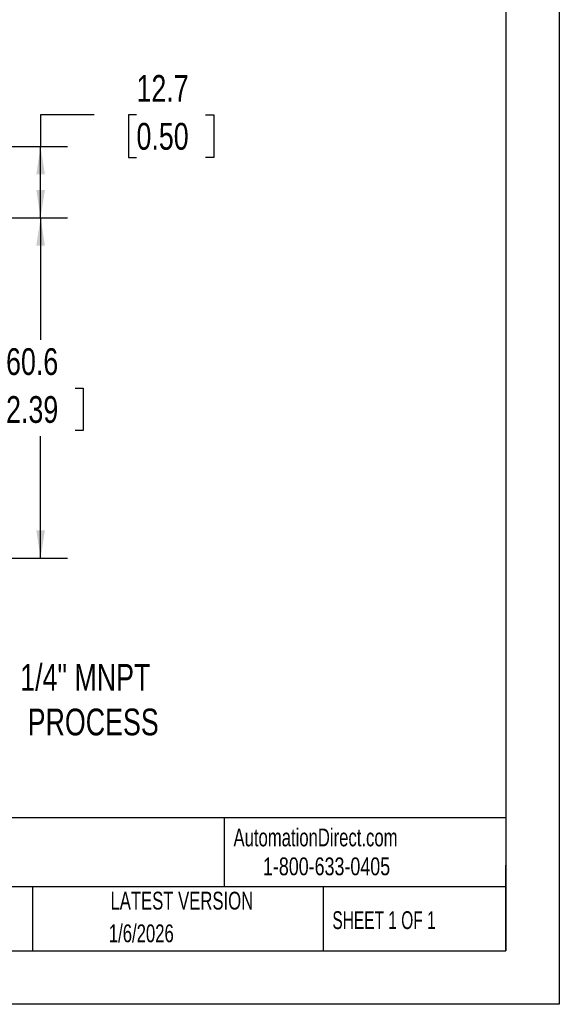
# Model space of a CAD drawing. Header units: millimetres. Extents: x 0 to 419, y 0 to 324.
# Tile 18 of 24: x 323 to 419, y 0 to 175. Entities that reach past the tile are written whole.
import ezdxf

# ---------------------------------------------------------------- set-up
doc = ezdxf.new("R2010")
doc.units = ezdxf.units.MM
doc.header["$LTSCALE"] = 1.5
doc.linetypes.add('CENTERX2', pattern=[20.32, 12.7, -2.54, 2.54, -2.54])
doc.layers.add('DIMENSIONS', color=140, linetype='Continuous', lineweight=25)
doc.layers.add('TEXT', color=140, linetype='Continuous', lineweight=25)
doc.styles.add('SLDTEXTSTYLE0', font='TXT', dxfattribs={"width": 0.7})
doc.styles.add('SLDTEXTSTYLE1', font='TXT', dxfattribs={"width": 0.65})
doc.styles.add('SLDTEXTSTYLE2', font='TXT', dxfattribs={"width": 0.75})
doc.dimstyles.new('SLDDIMSTYLE0', dxfattribs={"dimtxt": 4.7625, "dimasz": 4.953, "dimexe": 0, "dimexo": 0.0625, "dimgap": 1.190625, "dimtad": 0, "dimtih": 1, "dimtoh": 1, "dimdec": 1, "dimrnd": 1e-09, "dimzin": 12, "dimdsep": 46, "dimtxsty": 'SLDTEXTSTYLE2', "dimsah": 1, "dimcen": 0.09, "dimadec": 0, "dimazin": 3, "dimtfac": 1, "dimtdec": 1, "dimtofl": 0, "dimtmove": 0, "dimatfit": 3, "dimfxl": 0, "dimfrac": 2, "dimtolj": 1, "dimtzin": 12, "dimarcsym": 0})

# ---------------------------------------------------------------- blocks, each defined once
blk = doc.blocks.new('_D_7')
at = {"layer": 'DIMENSIONS'}
for p, q in [((310.44, 140.06), (331.43, 140.06)), ((326.66, 140.06), (326.66, 118.33)), ((320.51, 109.73), (319.05, 109.73)), ((319.05, 109.73), (319.05, 102.17)), ((332.82, 109.73), (334.27, 109.73)), ((334.27, 109.73), (334.27, 102.17)), ((319.05, 102.17), (320.51, 102.17)), ((334.27, 102.17), (332.82, 102.17)), ((326.66, 79.48), (326.66, 101.2)), ((313.55, 79.48), (331.43, 79.48))]:
    blk.add_line(p, q, dxfattribs=at)
for points in [[(326.66, 140.06), (325.9, 135.1), (327.43, 135.1)], [(326.66, 79.48), (327.43, 84.43), (325.9, 84.43)]]:
    blk.add_solid(points, dxfattribs=at)
at = {"layer": 'DIMENSIONS', "char_height": 4.763, "attachment_point": 1, "style": 'SLDTEXTSTYLE2'}
for s, insert in [('60.6', (320.51, 116.84)), ('2.39', (320.51, 108.31))]:
    blk.add_mtext(s, dxfattribs=dict(at, insert=insert))
blk = doc.blocks.new('_D_8')
at = {"layer": 'DIMENSIONS'}
for p, q in [((336.19, 158.42), (326.66, 158.42)), ((326.66, 158.42), (326.66, 152.76)), ((343.75, 158.38), (342.3, 158.38)), ((342.3, 158.38), (342.3, 150.82)), ((356.06, 158.38), (357.51, 158.38)), ((357.51, 158.38), (357.51, 150.82)), ((304.35, 152.76), (331.43, 152.76)), ((326.66, 140.06), (326.66, 152.76)), ((342.3, 150.82), (343.75, 150.82)), ((357.51, 150.82), (356.06, 150.82)), ((310.44, 140.06), (331.43, 140.06))]:
    blk.add_line(p, q, dxfattribs=at)
for points in [[(326.66, 152.76), (325.9, 147.8), (327.43, 147.8)], [(326.66, 140.06), (327.43, 145.01), (325.9, 145.01)]]:
    blk.add_solid(points, dxfattribs=at)
at = {"layer": 'DIMENSIONS', "char_height": 4.763, "attachment_point": 1, "style": 'SLDTEXTSTYLE2'}
for s, insert in [('12.7', (343.75, 165.49)), ('0.50', (343.75, 156.96))]:
    blk.add_mtext(s, dxfattribs=dict(at, insert=insert))

msp = doc.modelspace()

# ---------------------------------------------------------------- linework, layer by layer
at = {"color": 7, "linetype": 'Continuous'}
for p, q in [((419.1, 323.85), (419.1, 0)), ((419.1, 0), (0, 0))]:
    msp.add_line(p, q, dxfattribs=at)
at = {"layer": 'TEXT'}
for p, q in [((409.57, 314.32), (409.57, 9.52)), ((409.57, 33.19), (9.52, 33.19)), ((359.36, 33.19), (359.36, 20.95)), ((409.57, 9.52), (409.57, 24.77)), ((409.57, 20.95), (9.52, 20.95)), ((325.22, 20.95), (325.22, 9.52)), ((377.02, 20.95), (377.02, 9.52)), ((9.52, 9.52), (409.57, 9.52))]:
    msp.add_line(p, q, dxfattribs=at)

# ---------------------------------------------------------------- texts
at = {"layer": 'TEXT', "linetype": 'CENTERX2', "lineweight": 18}
for s, insert, char_height, attachment_point, style in [('1/4" MNPT^J PROCESS', (323.03, 60.6), 4.7625, 1, 'SLDTEXTSTYLE2'), ('AutomationDirect.com', (361.04, 31.31), 3.175, 1, 'SLDTEXTSTYLE0'), ('1-800-633-0405', (366.29, 26.16), 3.175, 1, 'SLDTEXTSTYLE2'), ('LATEST VERSION', (351.83, 20.05), 3.175, 2, 'SLDTEXTSTYLE0'), ('SHEET 1 OF 1', (378.66, 16.58), 3.175, 1, 'SLDTEXTSTYLE1'), ('1/6/2026', (344.61, 14.23), 3.175, 2, 'SLDTEXTSTYLE0')]:
    msp.add_mtext(s, dxfattribs=dict(at, insert=insert, char_height=char_height, attachment_point=attachment_point, style=style))

# ---------------------------------------------------------------- dimensions: what is measured, and where the dimension line sits
at = {"layer": 'DIMENSIONS'}
for base, p2, picture, middle in [((326.66, 152.76), (302.44, 152.76), '_D_8', (326.66, 158.42)), ((326.66, 79.48), (311.65, 79.48), '_D_7', (326.66, 109.77))]:
    dim = msp.add_linear_dim(base=base, p1=(308.54, 140.06), p2=p2, angle=90, dimstyle='SLDDIMSTYLE0', dxfattribs=at)
    dim.commit()
    dim.dimension.update_dxf_attribs({"geometry": picture, "text_midpoint": middle, "dimtype": 160})

doc.saveas('drawing.dxf')
